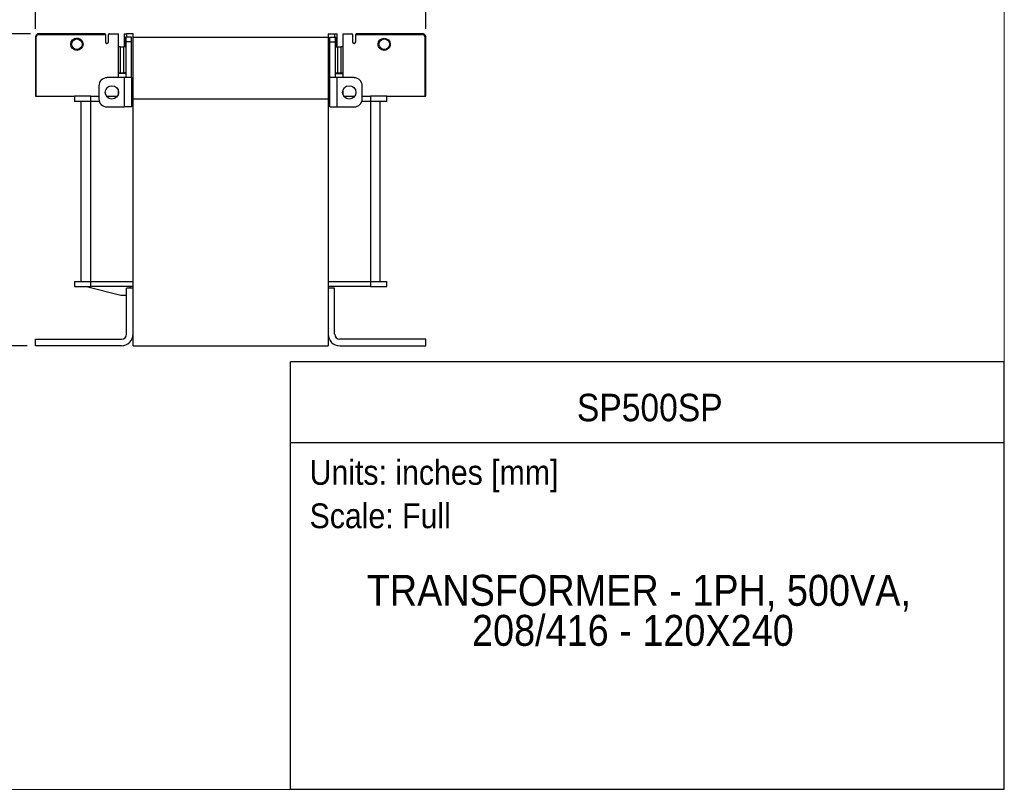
# Model space of a CAD drawing. Header units: inches. Extents: x 0 to 22, y 0 to 17.
# Tile 29 of 33: x 10.1 to 22, y 0 to 9.3. Entities that reach past the tile are written whole.
import ezdxf
from ezdxf.enums import TextEntityAlignment as Align

# ---------------------------------------------------------------- set-up
doc = ezdxf.new("R2010")
doc.units = ezdxf.units.IN
doc.header["$LTSCALE"] = 2
doc.header["$MEASUREMENT"] = 0
doc.linetypes.add('SLD-Solid', pattern=[0])
doc.layers.add('DIMENSIONS', color=140, linetype='SLD-Solid', lineweight=25)
doc.layers.add('TEXT', color=140, linetype='SLD-Solid', lineweight=25)
doc.layers.add('SLD-DEFPOINTS', color=7, linetype='Continuous')
doc.styles.add('SLDTEXTSTYLE0', font='GOTHIC.TTF', dxfattribs={"width": 0.913})
doc.dimstyles.new('SLDDIMSTYLE0', dxfattribs={"dimtxt": 0.25, "dimasz": 0.3, "dimexe": 0, "dimexo": 0.0625, "dimgap": 0.0625, "dimtad": 0, "dimtih": 1, "dimtoh": 1, "dimrnd": 1e-09, "dimzin": 12, "dimdsep": 46, "dimtxsty": 'SLDTEXTSTYLE0', "dimsah": 1, "dimcen": 0.09, "dimadec": 0, "dimazin": 3, "dimtfac": 1, "dimtofl": 0, "dimtmove": 0, "dimatfit": 3, "dimfxl": 0, "dimfrac": 2, "dimtolj": 1, "dimtzin": 12, "dimarcsym": 0})

# ---------------------------------------------------------------- blocks, each defined once
blk = doc.blocks.new('Block2')
at = {"color": 7, "linetype": 'SLD-Solid', "lineweight": 18}
for q in [(22, 17), (0, 0)]:
    blk.add_line((22, 0), q, dxfattribs=at)
blk = doc.blocks.new('Block1')
at = {"layer": 'TEXT'}
for p, q in [((22, 5.178), (13.358, 5.178)), ((13.358, 0), (13.358, 5.178)), ((22, 0), (22, 5.178)), ((13.358, 4.204), (22, 4.204)), ((22, 0), (13.358, 0))]:
    blk.add_line(p, q, dxfattribs=at)
at = {"layer": 'TEXT', "char_height": 0.3, "attachment_point": 1, "style": 'SLDTEXTSTYLE0'}
for s, insert in [('Units: inches [mm]', (13.59, 3.99)), ('Scale: Full', (13.59, 3.464))]:
    blk.add_mtext(s, dxfattribs=dict(at, insert=insert))
at = {"layer": 'TEXT', "color": 140, "style": 'SLDTEXTSTYLE0', "width": 0.913}
for tag, height, p in [('AUTOATTR0', 0.333, (16.826, 4.359)), ('AUTOATTR1_0', 0.375, (14.281, 2.111)), ('AUTOATTR1_1', 0.375, (15.556, 1.626))]:
    blk.add_attdef(tag, text='', height=height, dxfattribs=at).set_placement(p, align=Align.BOTTOM_LEFT)
blk = doc.blocks.new('_D_1')
at = {"layer": 'DIMENSIONS'}
for p, q in [((10.211, 9.155), (9.234, 9.155)), ((9.484, 9.155), (9.484, 7.714)), ((9.161, 7.262), (9.084, 7.262)), ((9.084, 7.262), (9.084, 6.865)), ((9.807, 7.262), (9.883, 7.262)), ((9.883, 7.262), (9.883, 6.865)), ((9.084, 6.865), (9.161, 6.865)), ((9.484, 5.374), (9.484, 6.814)), ((9.883, 6.865), (9.807, 6.865)), ((10.171, 5.374), (9.234, 5.374))]:
    blk.add_line(p, q, dxfattribs=at)
for points in [[(9.484, 9.155), (9.424, 8.855), (9.544, 8.855)], [(9.484, 5.374), (9.544, 5.674), (9.424, 5.674)]]:
    blk.add_solid(points, dxfattribs=at)
at = {"layer": 'DIMENSIONS', "char_height": 0.25, "attachment_point": 1, "style": 'SLDTEXTSTYLE0'}
for s, insert in [('3.78', (9.161, 7.632)), ('96.0', (9.161, 7.185))]:
    blk.add_mtext(s, dxfattribs=dict(at, insert=insert))
blk = doc.blocks.new('_D_2')
at = {"layer": 'DIMENSIONS'}
for p, q in [((10.271, 9.215), (10.271, 10.192)), ((14.996, 9.215), (14.996, 10.192)), ((10.271, 9.942), (11.922, 9.942)), ((12.218, 9.94), (12.142, 9.94)), ((12.142, 9.94), (12.142, 9.543)), ((13.049, 9.94), (13.125, 9.94)), ((13.125, 9.94), (13.125, 9.543)), ((14.996, 9.942), (13.344, 9.942)), ((12.142, 9.543), (12.218, 9.543)), ((13.125, 9.543), (13.049, 9.543))]:
    blk.add_line(p, q, dxfattribs=at)
for points in [[(10.271, 9.942), (10.571, 9.882), (10.571, 10.002)], [(14.996, 9.942), (14.696, 10.002), (14.696, 9.882)]]:
    blk.add_solid(points, dxfattribs=at)
at = {"layer": 'DIMENSIONS', "char_height": 0.25, "attachment_point": 1, "style": 'SLDTEXTSTYLE0'}
for s, insert in [('4.72', (12.31, 10.31)), ('120.0', (12.218, 9.863))]:
    blk.add_mtext(s, dxfattribs=dict(at, insert=insert))

msp = doc.modelspace()

# ---------------------------------------------------------------- linework, layer by layer
for p, q in [((10.271, 9.115), (10.281, 9.115)), ((10.271, 9.115), (10.271, 8.397)), ((10.281, 8.397), (10.281, 9.115)), ((10.311, 9.145), (10.311, 9.155)), ((11.108, 9.155), (10.311, 9.155)), ((10.311, 9.145), (11.118, 9.145)), ((11.118, 9.145), (11.118, 9.056)), ((11.157, 9.056), (11.157, 9.145)), ((11.167, 9.155), (11.275, 9.155)), ((11.275, 8.622), (11.275, 9.155)), ((11.344, 9.155), (11.344, 8.994)), ((11.344, 9.155), (11.374, 9.155)), ((11.358, 8.994), (11.358, 9.114)), ((11.358, 9.114), (11.364, 9.114)), ((11.433, 9.114), (11.364, 9.114)), ((11.364, 9.114), (11.364, 9.055)), ((11.374, 9.155), (11.374, 9.114)), ((11.452, 9.155), (11.374, 9.155)), ((11.433, 9.055), (11.433, 9.114)), ((11.452, 9.114), (11.452, 9.155)), ((11.452, 8.366), (11.452, 9.114)), ((11.452, 9.114), (13.815, 9.114)), ((13.815, 9.155), (13.815, 9.114)), ((13.815, 9.155), (13.893, 9.155)), ((13.815, 9.114), (13.815, 8.366)), ((13.834, 9.114), (13.903, 9.114)), ((13.834, 9.055), (13.834, 9.114)), ((13.893, 9.155), (13.893, 9.114)), ((13.893, 9.155), (13.923, 9.155)), ((13.903, 9.055), (13.903, 9.114)), ((13.903, 9.114), (13.909, 9.114)), ((13.909, 8.994), (13.909, 9.114)), ((13.923, 8.994), (13.923, 9.155)), ((13.992, 9.155), (13.992, 8.622)), ((13.992, 9.155), (14.1, 9.155)), ((14.11, 9.145), (14.11, 9.056)), ((14.149, 9.056), (14.149, 9.145)), ((14.149, 9.145), (14.956, 9.145)), ((14.956, 9.155), (14.159, 9.155)), ((14.956, 9.155), (14.956, 9.145)), ((14.986, 9.115), (14.986, 8.397)), ((14.986, 9.115), (14.996, 9.115)), ((14.996, 8.397), (14.996, 9.115)), ((11.301, 8.994), (11.275, 8.994)), ((11.301, 8.681), (11.301, 8.994)), ((11.301, 8.994), (11.34, 8.994)), ((11.34, 8.681), (11.34, 8.994)), ((11.358, 8.994), (11.34, 8.994)), ((11.433, 9.055), (11.364, 9.055)), ((11.364, 9.055), (11.364, 8.622)), ((11.433, 8.622), (11.433, 9.055)), ((13.834, 9.055), (13.903, 9.055)), ((13.834, 8.622), (13.834, 9.055)), ((13.903, 8.622), (13.903, 9.055)), ((13.909, 8.994), (13.927, 8.994)), ((13.927, 8.994), (13.927, 8.681)), ((13.927, 8.994), (13.966, 8.994)), ((13.966, 8.994), (13.966, 8.681)), ((13.992, 8.994), (13.966, 8.994)), ((11.344, 8.622), (11.137, 8.622)), ((11.275, 8.681), (11.301, 8.681)), ((11.364, 8.672), (11.275, 8.672)), ((11.301, 8.681), (11.34, 8.681)), ((11.364, 8.681), (11.34, 8.681)), ((11.344, 8.622), (11.344, 8.267)), ((11.433, 8.622), (11.344, 8.622)), ((11.433, 8.622), (11.433, 8.267)), ((13.834, 8.267), (13.834, 8.622)), ((13.923, 8.622), (13.834, 8.622)), ((13.903, 8.681), (13.927, 8.681)), ((13.903, 8.672), (13.992, 8.672)), ((13.923, 8.267), (13.923, 8.622)), ((14.129, 8.622), (13.923, 8.622)), ((13.927, 8.681), (13.966, 8.681)), ((13.966, 8.681), (13.992, 8.681)), ((11.039, 8.523), (11.039, 8.366)), ((14.228, 8.366), (14.228, 8.523)), ((10.271, 8.397), (10.281, 8.397)), ((10.281, 8.397), (10.744, 8.397)), ((10.744, 8.397), (10.744, 8.334)), ((10.941, 8.397), (10.744, 8.397)), ((10.941, 8.334), (10.941, 8.397)), ((10.941, 8.397), (11.039, 8.397)), ((11.131, 8.397), (11.261, 8.397)), ((11.275, 8.427), (11.275, 8.462)), ((11.433, 8.397), (11.452, 8.397)), ((11.452, 8.366), (13.815, 8.366)), ((11.452, 5.374), (11.452, 8.366)), ((11.452, 8.366), (13.815, 8.366)), ((11.472, 8.366), (11.472, 8.366)), ((12.515, 8.366), (12.515, 8.366)), ((13.795, 8.366), (13.795, 8.366)), ((13.815, 8.397), (13.834, 8.397)), ((13.815, 8.366), (13.815, 5.374)), ((13.992, 8.462), (13.992, 8.427)), ((14.005, 8.397), (14.136, 8.397)), ((14.228, 8.397), (14.326, 8.397)), ((14.326, 8.397), (14.326, 8.334)), ((14.523, 8.397), (14.326, 8.397)), ((14.523, 8.397), (14.986, 8.397)), ((14.523, 8.334), (14.523, 8.397)), ((14.986, 8.397), (14.996, 8.397)), ((10.941, 8.334), (10.744, 8.334)), ((10.822, 8.334), (10.822, 6.153)), ((11.044, 8.334), (10.941, 8.334)), ((10.941, 6.153), (10.941, 8.334)), ((11.137, 8.267), (11.344, 8.267)), ((11.433, 8.267), (11.344, 8.267)), ((11.452, 8.334), (11.433, 8.334)), ((13.834, 8.334), (13.815, 8.334)), ((13.834, 8.267), (13.923, 8.267)), ((13.923, 8.267), (14.129, 8.267)), ((14.326, 8.334), (14.223, 8.334)), ((14.523, 8.334), (14.326, 8.334)), ((14.326, 8.334), (14.326, 6.153)), ((14.444, 6.153), (14.444, 8.334)), ((10.744, 6.153), (10.744, 6.091)), ((10.744, 6.153), (10.941, 6.153)), ((10.744, 6.091), (10.941, 6.091)), ((11.306, 5.982), (10.873, 6.091)), ((10.941, 6.091), (10.941, 6.153)), ((10.941, 6.153), (11.452, 6.153)), ((11.452, 6.091), (10.941, 6.091)), ((11.413, 6.091), (11.413, 6.073)), ((13.815, 6.153), (14.326, 6.153)), ((14.326, 6.091), (13.815, 6.091)), ((14.326, 6.153), (14.326, 6.091)), ((14.326, 6.153), (14.523, 6.153)), ((14.326, 6.091), (14.523, 6.091)), ((14.523, 6.091), (14.523, 6.153)), ((11.374, 5.982), (11.306, 5.982)), ((11.374, 5.515), (11.374, 6.073)), ((11.452, 6.073), (11.374, 6.073)), ((11.452, 5.515), (11.452, 6.073)), ((13.815, 6.073), (13.815, 5.515)), ((13.893, 6.073), (13.815, 6.073)), ((13.893, 5.515), (13.893, 6.073)), ((10.271, 5.374), (10.271, 5.452)), ((10.271, 5.452), (11.311, 5.452)), ((11.311, 5.374), (10.271, 5.374)), ((11.452, 5.374), (13.815, 5.374)), ((14.996, 5.452), (13.956, 5.452)), ((13.956, 5.374), (14.996, 5.374)), ((14.996, 5.374), (14.996, 5.452))]:
    msp.add_line(p, q)
for centre, radius in [((10.773, 9.027), 0.064), ((14.494, 9.027), 0.064), ((11.196, 8.444), 0.0807), ((14.07, 8.444), 0.0807)]:
    msp.add_circle(centre, radius)
for centre, radius, start, end in [((10.311, 9.115), 0.0394, 90, 180), ((11.108, 9.145), 0.00984, 0, 90), ((11.167, 9.145), 0.00984, 90, 180), ((14.1, 9.145), 0.00984, 0, 90), ((14.159, 9.145), 0.00984, 90, 180), ((14.956, 9.115), 0.0394, 0, 90), ((11.137, 9.056), 0.0197, 180, 0), ((14.129, 9.056), 0.0197, 180, 0), ((11.137, 8.523), 0.0984, 90, 180), ((14.129, 8.523), 0.0984, 0, 90), ((11.137, 8.366), 0.0984, 180, 270), ((14.129, 8.366), 0.0984, 270, 0), ((11.311, 5.515), 0.0625, 270, 0), ((11.311, 5.515), 0.141, 270, 0), ((13.956, 5.515), 0.141, 180, 270), ((13.956, 5.515), 0.0625, 180, 270)]:
    msp.add_arc(centre, radius, start, end)
msp.add_open_spline([(10.311, 9.145), (10.294, 9.145), (10.281, 9.131), (10.281, 9.115)], degree=3)
for points, knots in [([(10.699, 9.027), (10.699, 9.046), (10.707, 9.065), (10.735, 9.093), (10.754, 9.1), (10.793, 9.1), (10.812, 9.093), (10.839, 9.065), (10.847, 9.046), (10.847, 9.027)], [0, 0, 0, 0, 0.25, 0.25, 0.5, 0.5, 0.75, 0.75, 1, 1, 1, 1]), ([(14.42, 9.027), (14.42, 9.067), (14.453, 9.1), (14.534, 9.1), (14.567, 9.067), (14.567, 9.027)], [0, 0, 0, 0, 0.5, 0.5, 1, 1, 1, 1]), ([(14.986, 9.115), (14.986, 9.123), (14.983, 9.13), (14.972, 9.142), (14.964, 9.145), (14.956, 9.145)], [0, 0, 0, 0, 0.5, 0.5, 1, 1, 1, 1]), ([(10.847, 9.027), (10.847, 8.986), (10.814, 8.953), (10.732, 8.953), (10.699, 8.986), (10.699, 9.027)], [0, 0, 0, 0, 0.5, 0.5, 1, 1, 1, 1]), ([(14.567, 9.027), (14.567, 9.007), (14.56, 8.988), (14.532, 8.961), (14.513, 8.953), (14.474, 8.953), (14.455, 8.961), (14.428, 8.988), (14.42, 9.007), (14.42, 9.027)], [0, 0, 0, 0, 0.25, 0.25, 0.5, 0.5, 0.75, 0.75, 1, 1, 1, 1])]:
    msp.add_open_spline(points, degree=3, knots=knots)

# ---------------------------------------------------------------- block references
at = {"layer": 'SLD-DEFPOINTS'}
msp.add_blockref('Block2', (0, 0), dxfattribs=at)
ref = msp.add_blockref('Block1', (0, 0), dxfattribs=at)
ref.add_attrib('AUTOATTR0', 'SP500SP', dxfattribs={"layer": 'TEXT', "height": 0.3333, "style": 'SLDTEXTSTYLE0', "width": 0.913}).set_placement((16.826, 4.359), align=Align.BOTTOM_LEFT)
ref.add_attrib('AUTOATTR1_0', 'TRANSFORMER - 1PH, 500VA, ', dxfattribs={"layer": 'TEXT', "height": 0.375, "style": 'SLDTEXTSTYLE0', "width": 0.913}).set_placement((14.281, 2.111), align=Align.BOTTOM_LEFT)
ref.add_attrib('AUTOATTR1_1', '208/416 - 120X240', dxfattribs={"layer": 'TEXT', "height": 0.375, "style": 'SLDTEXTSTYLE0', "width": 0.913}).set_placement((15.556, 1.626), align=Align.BOTTOM_LEFT)

# ---------------------------------------------------------------- dimensions: what is measured, and where the dimension line sits
at = {"layer": 'DIMENSIONS'}
dim = msp.add_linear_dim(base=(14.9956, 9.942), p1=(10.2712, 9.1151), p2=(14.9956, 9.1151), dimstyle='SLDDIMSTYLE0', dxfattribs=at)
dim.commit()
dim.dimension.update_dxf_attribs({"geometry": '_D_2', "text_midpoint": (12.6334, 9.942), "dimtype": 160})
dim = msp.add_linear_dim(base=(9.484, 9.155), p1=(10.271, 5.374), p2=(10.311, 9.155), angle=90, dimstyle='SLDDIMSTYLE0', dxfattribs=at)
dim.commit()
dim.dimension.update_dxf_attribs({"geometry": '_D_1', "text_midpoint": (9.484, 7.264), "dimtype": 160})

doc.saveas('drawing.dxf')
